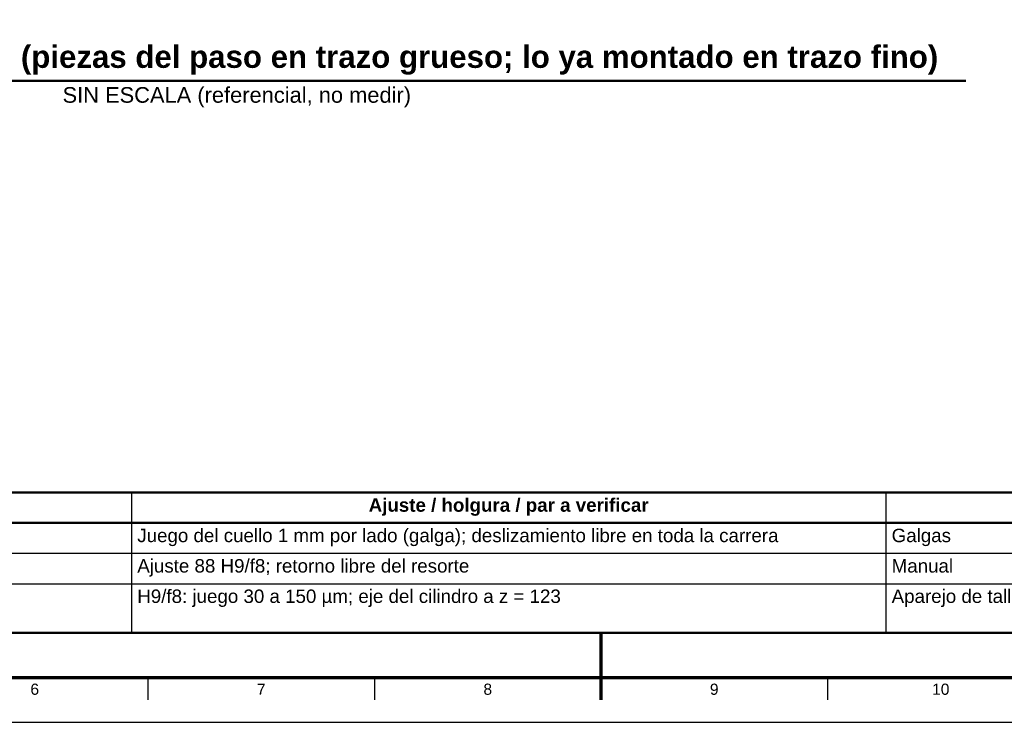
# Model space of a CAD drawing. Header units: millimetres. Extents: x 0 to 841, y 0 to 594.
# Tile 9 of 31: x 295 to 516, y 0 to 157. Entities that reach past the tile are written whole.
import ezdxf
from ezdxf.enums import TextEntityAlignment as Align

# ---------------------------------------------------------------- set-up
doc = ezdxf.new("R2010")
doc.units = ezdxf.units.MM
for name, color, linetype, lineweight in [('FINA', 7, 'CONTINUOUS', 25), ('MARCO', 7, 'CONTINUOUS', 70), ('TXT', 7, 'CONTINUOUS', 25), ('VIS', 7, 'CONTINUOUS', 50)]:
    doc.layers.add(name, color=color, linetype=linetype, lineweight=lineweight)
doc.styles.add('STD', font='LiberationSans-Regular.ttf')
doc.styles.add('STDB', font='LiberationSans-Bold.ttf')

msp = doc.modelspace()

# ---------------------------------------------------------------- linework, layer by layer
at = {"layer": 'FINA'}
for p, q in [((320.43, 51.4), (320.43, 20)), ((489.24, 51.4), (489.24, 20)), ((25, 44.6), (646, 44.6)), ((25, 37.8), (646, 37.8)), ((25, 31), (646, 31)), ((324.12, 10), (324.12, 5)), ((374.81, 10), (374.81, 5)), ((425.5, 10), (425.5, 5)), ((476.19, 10), (476.19, 5))]:
    msp.add_line(p, q, dxfattribs=at)
msp.add_lwpolyline([(0, 0), (841, 0), (841, 594), (0, 594)], close=True, dxfattribs=at)
at = {"layer": 'MARCO'}
msp.add_line((425.5, 5), (425.5, 20), dxfattribs=at)
msp.add_lwpolyline([(20, 10), (831, 10), (831, 584), (20, 584)], close=True, dxfattribs=at)
at = {"layer": 'VIS'}
for p, q in [((180.86, 143.49), (507.13, 143.49)), ((25, 20), (646, 20))]:
    msp.add_line(p, q, dxfattribs=at)
msp.add_lwpolyline([(25, 44.6), (646, 44.6), (646, 51.4), (25, 51.4)], close=True, dxfattribs=at)

# ---------------------------------------------------------------- texts
at = {"layer": 'TXT', "style": 'STDB'}
msp.add_text('7. ACCIONAMIENTO (dos lados) (piezas del paso en trazo grueso; lo ya montado en trazo fino)', height=5, dxfattribs=at).set_placement((344, 144.89), align=Align.BOTTOM_CENTER)
at = {"layer": 'TXT', "style": 'STD'}
msp.add_text('SIN ESCALA (referencial, no medir)', height=3.5, dxfattribs=at).set_placement((344, 142.09), align=Align.TOP_CENTER)
at = {"layer": 'TXT'}
for s, height, style, p in [('Ajuste / holgura / par a verificar', 3, 'STDB', (404.83, 48.6)), ('6', 2.5, 'STD', (298.78, 7.4)), ('7', 2.5, 'STD', (349.47, 7.4)), ('8', 2.5, 'STD', (400.16, 7.4)), ('9', 2.5, 'STD', (450.84, 7.4)), ('10', 2.5, 'STD', (501.53, 7.4))]:
    msp.add_text(s, height=height, dxfattribs=dict(at, style=style)).set_placement(p, align=Align.MIDDLE_CENTER)
at = {"layer": 'TXT', "style": 'STD'}
for s, p in [('Juego del cuello 1 mm por lado (galga); deslizamiento libre en toda la carrera', (321.73, 41.8)), ('Galgas', (490.54, 41.8)), ('Ajuste 88 H9/f8; retorno libre del resorte', (321.73, 35)), ('Manual', (490.54, 35)), ('H9/f8: juego 30 a 150 µm; eje del cilindro a z = 123', (321.73, 28.2)), ('Aparejo de taller', (490.54, 28.2))]:
    msp.add_text(s, height=3, dxfattribs=at).set_placement(p, align=Align.MIDDLE_LEFT)

doc.saveas('drawing.dxf')
